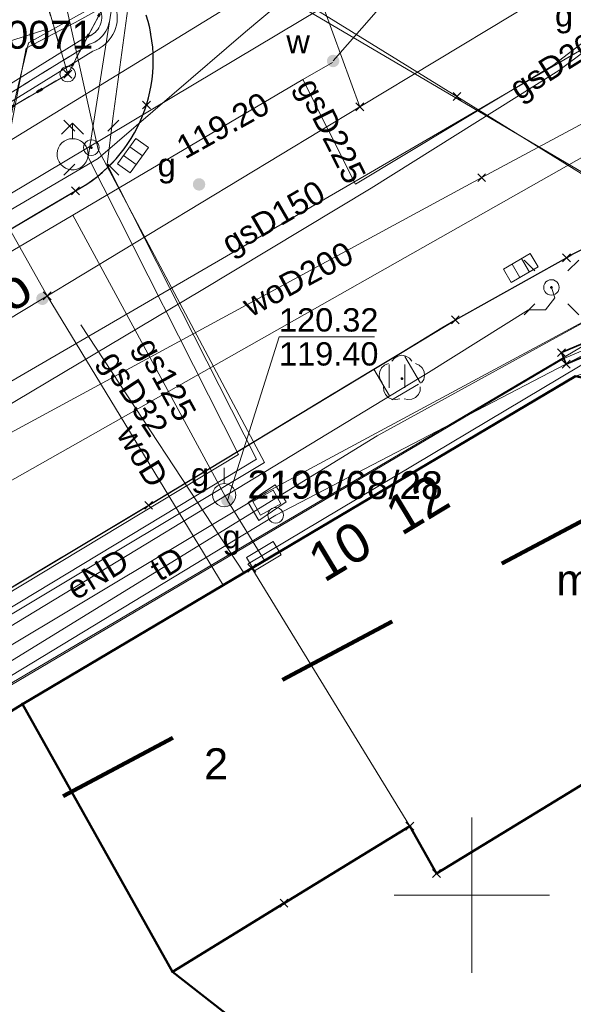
# Model space of a CAD drawing. Extents: x 6472695 to 6473494, y 5822279 to 5823456.
# Tile 35 of 51: x 6473035 to 6473053, y 5822646 to 5822678. Entities that reach past the tile are written whole.
import ezdxf
from ezdxf.enums import TextEntityAlignment as Align

# ---------------------------------------------------------------- set-up
doc = ezdxf.new("R2010")
doc.units = 0
for name, pattern in [('KROPK2', [1, 0.05, -0.95]), ('PRZER1-1', [1, 0.5, -0.5]), ('PRZER2-1', [1.5, 1, -0.5]), ('PRZER3-1', [2, 1.5, -0.5])]:
    doc.linetypes.add(name, pattern=pattern)
doc.layers.get('0').update_dxf_attribs({"linetype": 'CONTINUOUS'})
for name, color, linetype, lineweight in [('EGBN', 7, 'CONTINUOUS', 18), ('EGBN_O', 7, 'CONTINUOUS', 18), ('EGBU', 7, 'CONTINUOUS', 50), ('EGBU_O', 7, 'CONTINUOUS', 50), ('EGDE', 7, 'CONTINUOUS', 18), ('EGPG', 7, 'CONTINUOUS', 18), ('GEPADR_O', 7, 'CONTINUOUS', 18), ('GESJAE', 7, 'CONTINUOUS', 50), ('GSPPPK', 7, 'CONTINUOUS', 18), ('GSPPPK_O', 7, 'CONTINUOUS', 18), ('GSPPRB', 7, 'CONTINUOUS', 18), ('GUPPRZ_O', 7, 'CONTINUOUS', 18), ('OSHFB_O', 7, 'CONTINUOUS', 18), ('OTDN', 7, 'CONTINUOUS', 18), ('OTKC', 7, 'CONTINUOUS', 18), ('OTKJ', 7, 'CONTINUOUS', 18), ('OTKK', 7, 'CONTINUOUS', 25), ('OTZT', 7, 'CONTINUOUS', 18), ('Ramka sekcyjna', 7, 'CONTINUOUS', 18), ('SUEO', 7, 'CONTINUOUS', 18), ('SULO', 7, 'CONTINUOUS', 35), ('SUPK', 7, 'CONTINUOUS', 18), ('SUPW', 7, 'CONTINUOUS', 18)]:
    doc.layers.add(name, color=color, linetype=linetype, lineweight=lineweight)
for name, color, linetype, lineweight, true_color in [('EGUG', 7, 'CONTINUOUS', 18, 0x008000), ('GELULI_O', 7, 'CONTINUOUS', 18, 0xfeffff), ('OTZL', 7, 'CONTINUOUS', 18, 0x008000), ('SUEP', 1, 'CONTINUOUS', 18, 0xff0000), ('SUEP_O', 1, 'CONTINUOUS', 18, 0xff0000), ('SUGP', 7, 'CONTINUOUS', 18, 0xbfbf00), ('SUGP_O', 7, 'CONTINUOUS', 18, 0xbfbf00), ('SUGS', 7, 'CONTINUOUS', 18, 0xbfbf00), ('SUGS_O', 7, 'CONTINUOUS', 18, 0xbfbf00), ('SUGW', 7, 'CONTINUOUS', 18, 0xbfbf00), ('SUGW_O', 7, 'CONTINUOUS', 18, 0xbfbf00), ('SUKK', 7, 'CONTINUOUS', 18, 0x803300), ('SUKP', 7, 'CONTINUOUS', 18, 0x803300), ('SUTP', 7, 'CONTINUOUS', 18, 0xff9100), ('SUTP_O', 7, 'CONTINUOUS', 18, 0xff9100), ('SUWH', 5, 'CONTINUOUS', 18, 0x0000ff), ('SUWP', 5, 'CONTINUOUS', 18, 0x0000ff), ('SUWP_O', 5, 'CONTINUOUS', 18, 0x0000ff), ('SUWW', 5, 'CONTINUOUS', 18, 0x0000ff), ('SUWW_O', 5, 'CONTINUOUS', 18, 0x0000ff)]:
    doc.layers.add(name, color=color, linetype=linetype, lineweight=lineweight, true_color=true_color)
doc.styles.add('Arial', font='Arial')

# ---------------------------------------------------------------- blocks, each defined once
blk = doc.blocks.new('D_GSPPPK1')
at = {"color": 0}
blk.add_lwpolyline([(0, 0.875), (0, 0.375)], dxfattribs=at)
blk.add_lwpolyline([(0, 0.375), (0.115881, 0.356646), (0.220419, 0.303381), (0.303381, 0.220419), (0.356646, 0.115881), (0.375, 0), (0.356646, -0.115881), (0.303381, -0.220419), (0.220419, -0.303381), (0.115881, -0.356646), (0, -0.375), (-0.115881, -0.356646), (-0.220419, -0.303381), (-0.303381, -0.220419), (-0.356646, -0.115881), (-0.375, 0), (-0.356646, 0.115881), (-0.303381, 0.220419), (-0.220419, 0.303381), (-0.115881, 0.356646)], close=True, dxfattribs=at)
blk = doc.blocks.new('D_GSPPRB0')
at = {"color": 0, "lineweight": 18}
for points in [[(-0.12726, -0.12726), (0.12726, 0.12726)], [(-0.12726, 0.12726), (0.12726, -0.12726)]]:
    blk.add_lwpolyline(points, dxfattribs=at)
blk = doc.blocks.new('D_GUPGZA1')
blk.add_hatch(color=0).paths.add_polyline_path([(-0.2, 0), (-0.193185, -0.051764), (-0.173205, -0.1), (-0.141421, -0.141421), (-0.1, -0.173205), (-0.051764, -0.193185), (0, -0.2), (0.051764, -0.193185), (0.1, -0.173205), (0.141421, -0.141421), (0.173205, -0.1), (0.193185, -0.051764), (0.2, 0), (0.193185, 0.051764), (0.173205, 0.1), (0.141421, 0.141421), (0.1, 0.173205), (0.051764, 0.193185), (0, 0.2), (-0.051764, 0.193185), (-0.1, 0.173205), (-0.141421, 0.141421), (-0.173205, 0.1), (-0.193185, 0.051764)])
blk = doc.blocks.new('D_GUPKKS1')
at = {"color": 0}
blk.add_lwpolyline([(0.5, -0.25), (-0.5, -0.25), (-0.5, 0.25), (0.5, 0.25)], close=True, dxfattribs=at)
for points in [[(-0.175, -0.25), (-0.175, 0.25)], [(0.175, -0.25), (0.175, 0.25)]]:
    blk.add_lwpolyline(points, dxfattribs=at)
blk = doc.blocks.new('D_GUPWZA1')
blk.add_hatch(color=0).paths.add_polyline_path([(-0.2, 0), (-0.193185, -0.051764), (-0.173205, -0.1), (-0.141421, -0.141421), (-0.1, -0.173205), (-0.051764, -0.193185), (0, -0.2), (0.051764, -0.193185), (0.1, -0.173205), (0.141421, -0.141421), (0.173205, -0.1), (0.193185, -0.051764), (0.2, 0), (0.193185, 0.051764), (0.173205, 0.1), (0.141421, 0.141421), (0.1, 0.173205), (0.051764, 0.193185), (0, 0.2), (-0.051764, 0.193185), (-0.1, 0.173205), (-0.141421, 0.141421), (-0.173205, 0.1), (-0.193185, 0.051764)])
blk = doc.blocks.new('D_GUPIWZ1_3')
at = {"color": 0}
blk.add_lwpolyline([(0.375, -0.25), (-0.375, -0.25), (-0.375, 0.25), (0.375, 0.25)], close=True, dxfattribs=at)
blk = doc.blocks.new('D_GUPIKP1_1')
at = {"color": 0}
blk.add_lwpolyline([(0, 0.25), (0.064705, 0.241481), (0.125, 0.216506), (0.176777, 0.176777), (0.216506, 0.125), (0.241481, 0.064705), (0.25, 0), (0.241481, -0.064705), (0.216506, -0.125), (0.176777, -0.176777), (0.125, -0.216506), (0.064705, -0.241481), (0, -0.25), (-0.064705, -0.241481), (-0.125, -0.216506), (-0.176777, -0.176777), (-0.216506, -0.125), (-0.241481, -0.064705), (-0.25, 0), (-0.241481, 0.064705), (-0.216506, 0.125), (-0.176777, 0.176777), (-0.125, 0.216506), (-0.064705, 0.241481)], close=True, dxfattribs=at)
blk = doc.blocks.new('D_GEPPGD1_1')
at = {"color": 0}
blk.add_lwpolyline([(0, 0.25), (0.077254, 0.237764), (0.146946, 0.202254), (0.202254, 0.146946), (0.237764, 0.077254), (0.25, 0), (0.237764, -0.077254), (0.202254, -0.146946), (0.146946, -0.202254), (0.077254, -0.237764), (0, -0.25), (-0.077254, -0.237764), (-0.146946, -0.202254), (-0.202254, -0.146946), (-0.237764, -0.077254), (-0.25, 0), (-0.237764, 0.077254), (-0.202254, 0.146946), (-0.146946, 0.202254), (-0.077254, 0.237764)], close=True, dxfattribs=at)
blk = doc.blocks.new('D_GEPPGD1_2')
blk.add_hatch(color=0).paths.add_polyline_path([(0, -0.045), (0.013906, -0.042798), (0.02645, -0.036406), (0.036406, -0.02645), (0.042798, -0.013906), (0.045, 0), (0.042798, 0.013906), (0.036406, 0.02645), (0.02645, 0.036406), (0.013906, 0.042798), (0, 0.045), (-0.013906, 0.042798), (-0.02645, 0.036406), (-0.036406, 0.02645), (-0.042798, 0.013906), (-0.045, 0), (-0.042798, -0.013906), (-0.036406, -0.02645), (-0.02645, -0.036406), (-0.013906, -0.042798)])
blk = doc.blocks.new('D_GUPWDT1')
at = {"color": 0}
for points in [[(-0.353553, 0.646447), (0, 1), (0.353553, 0.646447)], [(0, 0.5), (0, 1)]]:
    blk.add_lwpolyline(points, dxfattribs=at)
blk.add_lwpolyline([(0, 0.5), (0.086824, 0.492404), (0.17101, 0.469846), (0.25, 0.433013), (0.321394, 0.383022), (0.383022, 0.321394), (0.433013, 0.25), (0.469846, 0.17101), (0.492404, 0.086824), (0.5, 0), (0.492404, -0.086824), (0.469846, -0.17101), (0.433013, -0.25), (0.377875, -0.32743), (0.309079, -0.393027), (0.229113, -0.444418), (0.140866, -0.479746), (0.047528, -0.497736), (-0.047528, -0.497736), (-0.140866, -0.479746), (-0.229113, -0.444418), (-0.309079, -0.393027), (-0.377875, -0.32743), (-0.433013, -0.25), (-0.4725, -0.163534), (-0.494911, -0.071157), (-0.499434, 0.023791), (-0.485906, 0.117879), (-0.454816, 0.207708), (-0.407288, 0.290028), (-0.34504, 0.361867), (-0.27032, 0.420627), (-0.185831, 0.464184), (-0.094626, 0.490964)], close=True, dxfattribs=at)
blk = doc.blocks.new('D_GUPGSG1')
at = {"color": 0}
blk.add_lwpolyline([(-0.5, -0.25), (-0.5, 0.25), (0.5, 0.25), (0.5, -0.25)], close=True, dxfattribs=at)
blk = doc.blocks.new('D_GSPRDL1')
blk.add_hatch(color=0).paths.add_polyline_path([(0, -0.045), (0.013906, -0.042798), (0.02645, -0.036406), (0.036406, -0.02645), (0.042798, -0.013906), (0.045, 0), (0.042798, 0.013906), (0.036406, 0.02645), (0.02645, 0.036406), (0.013906, 0.042798), (0, 0.045), (-0.013906, 0.042798), (-0.02645, 0.036406), (-0.036406, 0.02645), (-0.042798, 0.013906), (-0.045, 0), (-0.042798, -0.013906), (-0.036406, -0.02645), (-0.02645, -0.036406), (-0.013906, -0.042798)])
at = {"color": 0}
for points in [[(-0.324277, 0.563333), (-0.240553, 0.662679), (-0.127956, 0.727494), (0, 0.75), (0.127956, 0.727494), (0.240553, 0.662679), (0.324277, 0.563333)], [(-0.635969, -0.134326), (-0.70458, -0.024001), (-0.731429, 0.103115), (-0.713292, 0.231763), (-0.652348, 0.346501), (-0.55591, 0.433559), (-0.435555, 0.482485)], [(0.435555, 0.482485), (0.55591, 0.433559), (0.652348, 0.346501), (0.713292, 0.231763), (0.731429, 0.103115), (0.70458, -0.024001), (0.635969, -0.134326)], [(-0.068773, -0.646351), (-0.194901, -0.677512), (-0.324092, -0.663766), (-0.440839, -0.606763), (-0.531129, -0.513345), (-0.584125, -0.394725), (-0.593465, -0.265141)], [(0.593465, -0.265141), (0.584125, -0.394725), (0.531129, -0.513345), (0.440839, -0.606763), (0.324092, -0.663766), (0.194901, -0.677512), (0.068773, -0.646351)]]:
    blk.add_lwpolyline(points, dxfattribs=at)
blk = doc.blocks.new('D_GUPELA2')
blk.add_hatch(color=0).paths.add_polyline_path([(-0.001087, 0.044987), (0.011881, 0.043403), (0.021281, 0.03965), (0.030065, 0.033482), (0.038133, 0.023893), (0.043117, 0.012881), (0.044986, 0.001113), (0.044323, -0.007777), (0.040557, -0.019497), (0.033417, -0.030138), (0.024849, -0.037517), (0.013788, -0.042836), (0.002013, -0.044955), (-0.00982, -0.043916), (-0.020466, -0.040077), (-0.029541, -0.033946), (-0.036867, -0.025804), (-0.04187, -0.01649), (-0.04461, -0.005909), (-0.044532, 0.006476), (-0.041285, 0.017903), (-0.034764, 0.028574), (-0.024479, 0.03776), (-0.013449, 0.042943)])
at = {"color": 0}
for points in [[(-0.883883, 0.883883), (-0.53033, 0.53033)], [(0.883883, 0.883883), (0.53033, 0.53033)], [(-0.883883, -0.883883), (-0.53033, -0.53033)], [(0.883883, -0.883883), (0.53033, -0.53033)]]:
    blk.add_lwpolyline(points, dxfattribs=at)
blk = doc.blocks.new('D_GUPELA1')
at = {"color": 0}
blk.add_lwpolyline([(0, 0.25), (0.064705, 0.241481), (0.125, 0.216506), (0.176777, 0.176777), (0.216506, 0.125), (0.241481, 0.064705), (0.25, 0), (0.241481, -0.064705), (0.216506, -0.125), (0.176777, -0.176777), (0.125, -0.216506), (0.064705, -0.241481), (0, -0.25), (-0.064705, -0.241481), (-0.125, -0.216506), (-0.176777, -0.176777), (-0.216506, -0.125), (-0.241481, -0.064705), (-0.25, 0), (-0.241481, 0.064705), (-0.216506, 0.125), (-0.176777, 0.176777), (-0.125, 0.216506), (-0.064705, 0.241481)], close=True, dxfattribs=at)
blk = doc.blocks.new('D_GSSUTR1')
at = {"color": 0}
for points in [[(-0.25666, 0.36165), (-0.25666, -0.38835)], [(0.24334, -0.38835), (0.24334, 0.36165)]]:
    blk.add_lwpolyline(points, dxfattribs=at)

msp = doc.modelspace()

# ---------------------------------------------------------------- linework, layer by layer
at = {"linetype": 'PRZER1-1', "lineweight": 211, "ltscale": 8, "elevation": 10.04}
msp.add_lwpolyline([(6473000.679, 5822630.199), (6473029.761, 5822649.439), (6473086.883, 5822679.702), (6473078.427, 5822703.963), (6473036.75, 5822691.001), (6473030.945, 5822679.592), (6473013.589, 5822672.072), (6473015.972, 5822668.559), (6472994.902, 5822657.921)], dxfattribs=at)
at = {"layer": 'EGBN', "linetype": 'Continuous', "lineweight": 18}
for points in [[(6473042.913, 5822660.527), (6473053.34, 5822666.7), (6473055.67, 5822666.2), (6473071.09, 5822649), (6473063.8, 5822642.45), (6473057.46, 5822649.53), (6473056.78, 5822649.11), (6473056.46, 5822649.13), (6473054.54, 5822651.31), (6473054.25, 5822651.67), (6473054.23, 5822652), (6473054.85, 5822652.51), (6473053.74, 5822653.67), (6473048.86, 5822650.69), (6473048, 5822652.22)], [(6473042.913, 5822660.527), (6473035.52, 5822656.15), (6473040.36, 5822647.53), (6473043.95, 5822649.74), (6473048, 5822652.22)]]:
    msp.add_lwpolyline(points, close=True, dxfattribs=at)
at = {"layer": 'EGBU', "linetype": 'Continuous', "lineweight": 50}
for points in [[(6473035.52, 5822656.15), (6473042.913, 5822660.527), (6473053.34, 5822666.7), (6473055.67, 5822666.2), (6473071.09, 5822649), (6473063.8, 5822642.45), (6473057.46, 5822649.53), (6473056.78, 5822649.11), (6473056.46, 5822649.13), (6473054.54, 5822651.31), (6473054.25, 5822651.67), (6473054.23, 5822652), (6473054.85, 5822652.51), (6473053.74, 5822653.67), (6473048.86, 5822650.69), (6473048, 5822652.22), (6473043.95, 5822649.74), (6473040.36, 5822647.53)], [(6473014.388, 5822643.352), (6473025.087, 5822649.737), (6473035.52, 5822656.15), (6473040.36, 5822647.53), (6473043.503, 5822645.073), (6473039.22, 5822639.59), (6473037.856, 5822641.1), (6473029.066, 5822635.612), (6473028.44, 5822634.278), (6473033.719, 5822632.439), (6473047.401, 5822621.432), (6473046.599, 5822620.435), (6473043.389, 5822616.446), (6473042.298, 5822616.984), (6473033.738, 5822624.308), (6473033.656, 5822624.208), (6473018.921, 5822636.103)]]:
    msp.add_lwpolyline(points, close=True, dxfattribs=at)
at = {"layer": 'EGDE', "linetype": 'Continuous', "lineweight": 18}
for points in [[(6473032.873, 5822769.372), (6473032.537, 5822748.572), (6473032.26, 5822748.527), (6473032.212, 5822743.834), (6473031.909, 5822729.366), (6473037.829, 5822708.103), (6473043.572, 5822688.83), (6473036.979, 5822676.431), (6473024.755, 5822718.152), (6473022.826, 5822725.573), (6473021.934, 5822733.29), (6473021.917, 5822738.342), (6473021.873, 5822751.629), (6473021.856, 5822756.527)], [(6472997.964, 5822653.729), (6473019.754, 5822666.385), (6473036.979, 5822676.431), (6473043.572, 5822688.83), (6473085.221, 5822702.048), (6473085.725, 5822699.252), (6473105.093, 5822706.119)], [(6473105.257, 5822690.227), (6473091.987, 5822684.525), (6473090.63, 5822686.81), (6473070.66, 5822677.14), (6473074.038, 5822673.752), (6473053.34, 5822666.7), (6473035.52, 5822656.15), (6473025.087, 5822649.737), (6473014.388, 5822643.352), (6473011.915, 5822641.833), (6472997.849, 5822633.187)]]:
    msp.add_lwpolyline(points, dxfattribs=at)
for points in [[(6472983.712, 5822683.306), (6472974.436, 5822728.319), (6472999.59, 5822733.629), (6473021.917, 5822738.342), (6473021.934, 5822733.29), (6473022.826, 5822725.573), (6473024.755, 5822718.152), (6473036.979, 5822676.431), (6473019.754, 5822666.385), (6473006.856, 5822688.422)], [(6473035.52, 5822656.15), (6473053.34, 5822666.7), (6473055.67, 5822666.2), (6473071.09, 5822649), (6473083.23, 5822635.73), (6473079.774, 5822633.034), (6473077.99, 5822629.57), (6473075.41, 5822624.54), (6473073.4, 5822620.62), (6473071.78, 5822618.11), (6473062.29, 5822626.34), (6473055.32, 5822633.38), (6473048.79, 5822640.94), (6473040.36, 5822647.53)], [(6473035.52, 5822656.15), (6473025.087, 5822649.737), (6473014.388, 5822643.352), (6473018.921, 5822636.103), (6473033.656, 5822624.208), (6473033.738, 5822624.308), (6473042.298, 5822616.984), (6473064.637, 5822606.669), (6473067.005, 5822611.875), (6473071.78, 5822618.11), (6473062.29, 5822626.34), (6473055.32, 5822633.38), (6473048.79, 5822640.94), (6473040.36, 5822647.53)]]:
    msp.add_lwpolyline(points, close=True, dxfattribs=at)
at = {"layer": 'EGUG', "linetype": 'PRZER1-1', "lineweight": 18}
for points in [[(6473032.873, 5822769.372), (6473032.537, 5822748.572), (6473032.26, 5822748.527), (6473032.212, 5822743.834), (6473031.909, 5822729.366), (6473037.829, 5822708.103), (6473043.572, 5822688.83), (6473036.979, 5822676.431), (6473027.571, 5822708.54), (6473024.755, 5822718.152), (6473022.826, 5822725.573), (6473021.934, 5822733.29), (6473021.917, 5822738.342), (6473021.873, 5822751.629), (6473021.856, 5822756.527)], [(6472997.964, 5822653.729), (6473019.754, 5822666.385), (6473036.979, 5822676.431), (6473043.572, 5822688.83), (6473085.221, 5822702.048), (6473085.725, 5822699.252), (6473095.775, 5822702.815)], [(6473108.815, 5822608.08), (6473084.61, 5822634.23), (6473083.23, 5822635.73), (6473071.09, 5822649), (6473055.67, 5822666.2), (6473053.34, 5822666.7), (6473035.52, 5822656.15), (6473025.087, 5822649.737), (6473014.388, 5822643.352), (6473011.915, 5822641.833), (6472997.849, 5822633.187), (6472994.678, 5822631.238), (6472973.906, 5822618.979), (6472973.831, 5822619.097), (6472968.751, 5822616.055), (6472942.484, 5822600.286), (6472934.635, 5822590.138), (6472910.451, 5822558.58), (6472910.149, 5822558.143), (6472910.21, 5822557.985), (6472886.117, 5822525.173)]]:
    msp.add_lwpolyline(points, dxfattribs=at)
for points in [[(6473019.754, 5822666.385), (6473006.856, 5822688.422), (6473014.184, 5822699.902), (6473012.786, 5822704.409), (6473015.558, 5822705.186), (6473026.58, 5822708.278), (6473027.571, 5822708.54), (6473036.979, 5822676.431)], [(6473053.34, 5822666.7), (6473055.67, 5822666.2), (6473071.09, 5822649), (6473083.23, 5822635.73), (6473079.774, 5822633.034), (6473077.99, 5822629.57), (6473075.41, 5822624.54), (6473073.4, 5822620.62), (6473071.78, 5822618.11), (6473067.005, 5822611.875), (6473064.637, 5822606.669), (6473061.191, 5822599.206), (6473047.62, 5822580.098), (6473029.307, 5822589.73), (6473028.6, 5822588.997), (6473019.37, 5822598.142), (6473009.691, 5822608.108), (6473000.956, 5822619.644), (6472994.678, 5822631.238), (6472997.849, 5822633.187), (6473011.915, 5822641.833), (6473014.388, 5822643.352), (6473025.087, 5822649.737), (6473035.52, 5822656.15)]]:
    msp.add_lwpolyline(points, close=True, dxfattribs=at)
at = {"layer": 'GESJAE', "linetype": 'KROPK2', "lineweight": 50, "elevation": 10.22}
for points in [[(6473105.093, 5822706.119), (6473085.725, 5822699.252), (6473085.221, 5822702.048), (6473043.572, 5822688.83), (6473036.979, 5822676.431), (6473019.754, 5822666.385), (6472997.964, 5822653.729), (6472993.586, 5822651.164), (6472990.114, 5822652.615), (6472989.405, 5822656.048), (6472985.511, 5822675.128), (6472983.712, 5822683.306), (6472974.436, 5822728.319), (6472971.81, 5822741.062), (6472968.58, 5822756.733), (6472962.749, 5822785.03), (6472962.286, 5822787.279), (6472956.948, 5822813.18), (6472951.84, 5822837.976), (6472951.032, 5822841.888), (6472948.289, 5822855.269), (6472943.619, 5822878.041)], [(6472997.964, 5822653.729), (6473019.754, 5822666.385), (6473036.979, 5822676.431), (6473043.572, 5822688.83), (6473085.221, 5822702.048), (6473085.725, 5822699.252), (6473105.093, 5822706.119)]]:
    msp.add_lwpolyline(points, dxfattribs=at)
at = {"layer": 'GUPPRZ_O', "linetype": 'Continuous', "lineweight": 13, "elevation": 10.8, "flags": 128}
for points in [[(6473045.532, 5822676.852), (6473047.375, 5822678.974), (6473050.455, 5822678.974)], [(6473042.127, 5822662.706), (6473043.788, 5822667.97), (6473046.868, 5822667.97)]]:
    msp.add_lwpolyline(points, dxfattribs=at)
at = {"layer": 'OTDN', "linetype": 'Continuous', "lineweight": 18, "elevation": 10.18}
for points in [[(6473035.885, 5822686.078), (6473038.053, 5822678.421, -0.423113), (6473037.576, 5822677.625), (6473030.935, 5822673.519), (6473027.232, 5822671.467), (6473023.439, 5822669.066), (6473019.739, 5822666.988), (6473010.347, 5822661.282)], [(6473036.367, 5822686.214), (6473038.539, 5822678.543, -0.396917), (6473037.79, 5822677.169), (6473031.187, 5822673.087), (6473027.488, 5822671.037), (6473023.695, 5822668.636), (6473019.991, 5822666.556), (6473010.607, 5822660.854)]]:
    msp.add_lwpolyline(points, format="xyb", dxfattribs=at)
at = {"layer": 'OTKC', "linetype": 'PRZER2-1', "lineweight": 18, "elevation": 10.18}
for points in [[(6473039.508, 5822678.329, -0.36136), (6473037.227, 5822672.669), (6473015.412, 5822659.812, -0.184708), (6473012.801, 5822659.405, -0.19944), (6473010.483, 5822661), (6473019.865, 5822666.772), (6473023.567, 5822668.851), (6473027.36, 5822671.252), (6473031.061, 5822673.303), (6473037.683, 5822677.397, 0.406962), (6473038.296, 5822678.482)], [(6473010.199, 5822644.984), (6473013.395, 5822646.898), (6473017.209, 5822649.176), (6473017.759, 5822648.204), (6473018.663, 5822648.738), (6473018.086, 5822649.701), (6473027.928, 5822655.579), (6473028.589, 5822655.974), (6473029.183, 5822654.994), (6473030.097, 5822655.58), (6473029.491, 5822656.513), (6473039.589, 5822662.547), (6473046.841, 5822666.93), (6473047.42, 5822665.942), (6473048.349, 5822666.482), (6473047.756, 5822667.482), (6473049.47, 5822668.518), (6473053.055, 5822670.518, -0.074261), (6473054.48, 5822671.129, -0.08993), (6473056.76, 5822671.215, -0.081051), (6473058.877, 5822670.521, -0.078994), (6473060.751, 5822669.117)]]:
    msp.add_lwpolyline(points, format="xyb", dxfattribs=at)
msp.add_lwpolyline([(6473053.34, 5822666.7), (6473042.913, 5822660.527), (6473035.52, 5822656.15), (6473028.946, 5822652.109), (6473028.659, 5822652.584), (6473026.511, 5822651.287), (6473026.808, 5822650.795), (6473025.087, 5822649.737), (6473021.07, 5822647.34), (6473020.77, 5822647.727), (6473019.516, 5822646.898), (6473019.688, 5822646.515), (6473014.388, 5822643.352), (6473011.915, 5822641.833), (6473009.102, 5822640.104), (6472997.849, 5822633.187)], dxfattribs=at)
at = {"layer": 'OTKJ', "linetype": 'PRZER3-1', "lineweight": 18, "elevation": 10.18}
msp.add_lwpolyline([(6473039.508, 5822678.329, -0.36136), (6473037.227, 5822672.669), (6473015.412, 5822659.812, -0.184708), (6473012.801, 5822659.405, -0.19944), (6473010.483, 5822661), (6473010.213, 5822660.82), (6473002.82, 5822656.55), (6473003.25, 5822656.012, -0.303536), (6473002.125, 5822652.019), (6472998.977, 5822650.177, -0.103224), (6472994.23, 5822649.078, -0.120586), (6472989.312, 5822650.469, -0.181648), (6472984.668, 5822656.413)], format="xyb", dxfattribs=at)
msp.add_lwpolyline([(6472942.419, 5822604.581), (6472949.506, 5822608.795), (6472958.65, 5822614.291), (6472962.441, 5822616.492), (6472982.292, 5822628.326), (6472995.098, 5822635.942), (6473013.395, 5822646.898), (6473027.928, 5822655.579), (6473039.589, 5822662.547), (6473046.841, 5822666.93), (6473047.756, 5822667.482), (6473049.47, 5822668.518), (6473053.055, 5822670.518)], dxfattribs=at)
at = {"layer": 'OTKK', "linetype": 'Continuous', "lineweight": 25, "elevation": 10.18}
for points in [[(6473011.206, 5822680.984), (6473003.167, 5822676.057, 0.352792), (6473002.815, 5822673.523), (6473010.483, 5822661, 0.098669), (6473011.482, 5822659.972, 0.287892), (6473015.412, 5822659.812), (6473037.227, 5822672.669, 0.36136), (6473039.508, 5822678.329)], [(6472995.098, 5822635.942), (6473013.395, 5822646.898), (6473027.928, 5822655.579), (6473039.589, 5822662.547), (6473046.841, 5822666.93), (6473047.756, 5822667.482), (6473049.47, 5822668.518), (6473053.055, 5822670.518, -0.074261), (6473054.48, 5822671.129, -0.08993), (6473056.76, 5822671.215, -0.081051), (6473058.877, 5822670.521, -0.078994), (6473060.751, 5822669.117), (6473063.309, 5822666.505), (6473070.215, 5822659.36), (6473075.545, 5822653.843), (6473078.42, 5822650.849), (6473083.083, 5822646.043), (6473086.695, 5822642.256), (6473091.927, 5822636.849), (6473098.012, 5822630.516)]]:
    msp.add_lwpolyline(points, format="xyb", dxfattribs=at)
at = {"layer": 'OTZT', "linetype": 'PRZER2-1', "lineweight": 18, "elevation": 10.1}
msp.add_lwpolyline([(6473017.34, 5822670.693), (6473025.845, 5822675.415), (6473035.526, 5822678.758), (6473034.414, 5822682.552), (6473035.124, 5822682.761), (6473034.718, 5822684.146), (6473034.008, 5822683.938), (6473033.756, 5822684.798), (6473034.869, 5822685.125), (6473034.785, 5822685.411), (6473036.126, 5822686.146), (6473038.296, 5822678.482, -0.406962), (6473037.683, 5822677.397), (6473031.061, 5822673.303), (6473027.36, 5822671.252), (6473023.567, 5822668.851), (6473019.865, 5822666.772)], format="xyb", close=True, dxfattribs=at)
msp.add_lwpolyline([(6473046.841, 5822666.93), (6473047.42, 5822665.942), (6473048.349, 5822666.482), (6473047.756, 5822667.482)], close=True, dxfattribs=at)
at = {"layer": 'Ramka sekcyjna', "linetype": 'Continuous', "lineweight": 18, "elevation": 100, "flags": 128}
for points in [[(6473050, 5822647.5), (6473050, 5822652.5)], [(6473052.5, 5822650), (6473047.5, 5822650)]]:
    msp.add_lwpolyline(points, dxfattribs=at)
at = {"layer": 'SUEP', "linetype": 'Continuous', "lineweight": 18, "elevation": 10.14}
for points in [[(6473187.917, 5822733.392), (6473114.415, 5822707.089), (6473071.246, 5822690.84), (6473053.955, 5822684.287), (6473045.454, 5822682.856), (6473035.717, 5822677.438), (6473034.59, 5822672.79), (6473000.391, 5822652.874), (6473000.617, 5822652.479)], [(6472993.911, 5822632.301), (6472998.807, 5822635.413), (6473057.638, 5822670.066), (6473099.197, 5822688.721), (6473106.244, 5822691.956), (6473126.602, 5822699.398), (6473162.643, 5822712.667), (6473192.895, 5822723.708)], [(6473022.21, 5822589.628), (6473023.707, 5822591.22), (6473023.594, 5822592.132), (6473023.1, 5822592.501), (6473020.953, 5822593.21), (6473018.167, 5822595.682), (6473013.214, 5822601.004), (6472998.489, 5822623.308), (6472996.763, 5822625.17), (6472993.942, 5822627.322), (6472993.813, 5822630.115), (6472994.345, 5822631.846), (6472997.481, 5822633.779), (6473013.982, 5822644.038), (6473035.17, 5822656.763), (6473052.966, 5822667.279), (6473067.934, 5822673.576), (6473073.73, 5822677.641), (6473104.941, 5822690.962), (6473138.032, 5822703.208), (6473150.388, 5822707.783), (6473160.925, 5822711.85)], [(6473071.568, 5822690.803), (6473059.245, 5822686.137), (6473053.927, 5822684.091), (6473045.268, 5822682.547), (6473037.219, 5822678.096), (6473035.641, 5822677.263), (6473034.736, 5822672.631), (6473025.062, 5822666.907), (6473013.124, 5822659.947), (6473005.317, 5822655.308), (6473000.341, 5822652.483)], [(6472996.784, 5822650.016), (6472997.903, 5822650.106), (6473006.979, 5822655.445), (6473017.334, 5822661.332), (6473017.503, 5822661.699), (6473018.125, 5822661.981), (6473019.341, 5822662.631), (6473031.054, 5822669.671), (6473037.957, 5822673.718), (6473042.711, 5822677.794), (6473047.827, 5822682.083)], [(6472987.259, 5822627.619), (6472992.477, 5822630.832), (6472997.469, 5822636.022), (6473006.497, 5822641.371), (6473015.76, 5822646.924), (6473025.383, 5822652.705), (6473026.489, 5822653.383), (6473026.257, 5822653.821), (6473026.489, 5822653.383), (6473031.822, 5822656.65), (6473048.6, 5822666.826), (6473051.822, 5822668.837), (6473052.38, 5822668.837), (6473052.676, 5822669.23), (6473052.567, 5822669.561)]]:
    msp.add_lwpolyline(points, dxfattribs=at)
at = {"layer": 'SUGP', "linetype": 'Continuous', "lineweight": 18, "elevation": 10.14}
for points in [[(6473060.762, 5822682.154), (6473056.502, 5822679.312), (6473052.805, 5822676.542), (6473046.761, 5822672.759), (6473041.277, 5822669.468), (6473031.837, 5822663.852), (6473023.46, 5822658.7), (6473007.612, 5822649.302), (6472999.899, 5822644.879), (6472992.555, 5822641.191), (6472975.2, 5822632.733), (6472956.497, 5822626.204), (6472950.147, 5822623.816), (6472935.893, 5822619.553)], [(6473060.104, 5822682.121), (6473059.264, 5822681.805), (6473052.614, 5822676.706), (6473046.25, 5822672.889)], [(6473046.863, 5822673.335), (6473057.067, 5822679.279)], [(6472914.378, 5822607.526), (6472953.165, 5822622.116), (6472979.966, 5822631.813), (6472982.28, 5822632.57), (6472985.408, 5822641.071), (6472999.454, 5822649.641), (6473016.449, 5822659.714), (6473037.145, 5822671.886), (6473044.558, 5822676.253), (6473045.511, 5822676.808)], [(6473044.558, 5822676.253), (6473045.511, 5822676.808)], [(6473044.558, 5822676.253), (6473046.25, 5822672.889)], [(6473010.874, 5822652.538), (6473031.827, 5822664.611), (6473046.863, 5822673.335)], [(6473037.145, 5822671.886), (6473042.127, 5822662.706)], [(6473037.145, 5822671.886), (6473042.127, 5822662.706), (6473043.319, 5822660.767)], [(6473037.406, 5822668.354), (6473042.651, 5822660.372)], [(6473042.127, 5822662.706), (6473043.319, 5822660.767)]]:
    msp.add_lwpolyline(points, dxfattribs=at)
at = {"layer": 'SUKP', "linetype": 'Continuous', "lineweight": 18, "elevation": 10.14}
msp.add_lwpolyline([(6473065.954, 5822680.776), (6473026.742, 5822658.594)], dxfattribs=at)
at = {"layer": 'SULO', "linetype": 'Continuous', "lineweight": 35, "elevation": 10.12}
msp.add_lwpolyline([(6473053.043, 5822667.095), (6473068.032, 5822673.4), (6473073.897, 5822677.513), (6473073.563, 5822677.768), (6473067.837, 5822673.752), (6473052.888, 5822667.463)], close=True, dxfattribs=at)
at = {"layer": 'SUPK', "linetype": 'Continuous', "lineweight": 18, "elevation": 10.14}
msp.add_lwpolyline([(6473043.14, 5822662.061), (6473042.792, 5822662.636), (6473043.665, 5822663.204), (6473044.022, 5822662.656)], close=True, dxfattribs=at)
at = {"layer": 'SUTP', "linetype": 'Continuous', "lineweight": 18, "elevation": 10.14}
for points in [[(6473025.084, 5822724.389), (6473023.882, 5822719.995), (6473025.034, 5822717.079), (6473027.308, 5822715.766), (6473032.221, 5822699.764), (6473033.569, 5822698.341), (6473034.842, 5822694.21), (6473037.03, 5822686.88), (6473039.04, 5822679.495), (6473038.429, 5822674.997), (6473038.251, 5822673.523), (6473043.061, 5822664.031), (6473022.701, 5822651.74), (6473011.786, 5822645.205), (6472997.101, 5822636.08), (6472996.692, 5822635.742)], [(6473025.084, 5822724.389), (6473023.882, 5822719.995), (6473025.034, 5822717.079), (6473027.308, 5822715.766), (6473031.866, 5822699.561), (6473033.14, 5822698.193), (6473038.593, 5822679.828), (6473037.641, 5822673.757)], [(6473144.509, 5822718.866), (6473127.91, 5822713.064), (6473101.868, 5822704.104), (6473088.47, 5822699.033), (6473062.683, 5822688.399), (6473047.827, 5822682.083), (6473027.422, 5822669.582), (6473012.128, 5822660.062), (6473000.253, 5822652.964), (6472990.659, 5822646.995), (6472975.107, 5822641.881), (6472974.821, 5822639.893)], [(6473127.617, 5822712.043), (6473086.667, 5822696.312), (6473079.15, 5822693.23), (6473072.821, 5822690.623), (6473060.347, 5822685.537), (6473049.202, 5822680.983), (6473035.566, 5822672.835), (6473032.25, 5822670.867), (6473021.897, 5822664.622), (6473011.463, 5822658.56), (6473005.777, 5822655.217), (6472991.718, 5822646.906), (6472979.339, 5822642.848), (6472975.519, 5822641.501), (6472974.821, 5822639.893)], [(6473036.309, 5822681.429), (6473037.965, 5822674.006), (6473043.324, 5822663.926), (6472997.048, 5822636.206), (6472991.863, 5822631.238), (6472987.512, 5822629.146)], [(6473036.271, 5822677.868), (6473026.224, 5822674.626), (6473016.886, 5822669.661), (6473015.216, 5822671.902), (6473011.834, 5822671.341)], [(6473070.062, 5822677.41), (6473058.541, 5822671.071), (6473055.986, 5822669.742), (6473046.956, 5822664.785), (6473029.55, 5822654.091), (6473021.021, 5822649.015), (6473004.863, 5822639.396), (6472998.147, 5822635.34), (6472989.97, 5822630.535), (6472987.98, 5822629.164), (6472987.768, 5822628.586)], [(6473037.641, 5822673.757), (6473042.486, 5822664.183), (6472996.917, 5822636.719), (6472993.704, 5822633.555)], [(6473055.986, 5822669.742), (6473043.386, 5822662.967), (6472987.697, 5822629.64), (6472987.512, 5822629.146)], [(6473056.406, 5822667.374), (6473053.546, 5822667.364), (6473043.68, 5822662.225), (6473021.393, 5822648.734), (6472978.992, 5822622.727), (6472979.419, 5822622.255)], [(6473075.33, 5822646.727), (6473062.95, 5822660.151), (6473056.679, 5822667.014), (6473054.054, 5822667.366), (6473042.796, 5822660.658)]]:
    msp.add_lwpolyline(points, dxfattribs=at)
at = {"layer": 'SUWP', "linetype": 'Continuous', "lineweight": 18, "elevation": 10.14}
for points in [[(6473059.233, 5822669.937), (6473042.676, 5822679.675), (6473037.643, 5822694.108), (6473025.765, 5822729.987), (6473027.868, 5822776.622), (6473033.129, 5822807.212), (6473050.796, 5822823.748), (6473074.619, 5822844.548), (6473099.726, 5822866.162), (6473106.636, 5822873.528), (6473112.753, 5822887.31)], [(6473046.392, 5822675.375), (6473044.075, 5822681.744), (6473041.188, 5822691.939), (6473039.842, 5822696.208), (6473032.623, 5822718.506), (6473030.745, 5822725.075), (6473030.01, 5822733.216), (6473030.227, 5822739.183), (6473030.255, 5822750.348), (6473030.373, 5822755.103)], [(6473046.392, 5822675.375), (6473053.768, 5822679.829), (6473058.348, 5822682.069), (6473069.812, 5822686.469), (6473103.361, 5822699.486), (6473120.672, 5822706.469), (6473144.712, 5822714.367), (6473184.134, 5822728.727), (6473193.033, 5822732.099)], [(6473140.32, 5822709.22), (6473139.926, 5822708.7), (6473114.692, 5822699.857), (6473111.144, 5822698.613), (6473105.054, 5822696.282), (6473100.269, 5822694.449), (6473080.868, 5822687.32), (6473065.658, 5822681.322), (6473050.319, 5822673.096), (6473032.167, 5822663.287), (6473009.452, 5822650.965), (6472999.137, 5822645.553), (6472998.414, 5822643.996), (6472989.869, 5822638.932), (6472984.831, 5822636.147), (6472966.436, 5822628.153), (6472940.074, 5822617.973), (6472918.653, 5822610.339), (6472899.747, 5822603.671), (6472872.493, 5822601.192), (6472854.019, 5822600.523), (6472849.725, 5822600.355), (6472833.974, 5822600.941), (6472817.874, 5822601.443)], [(6473062.015, 5822666.946), (6473058.523, 5822670.14), (6473049.522, 5822675.712), (6473043.235, 5822679.597)], [(6473036.318, 5822669.29), (6473031.724, 5822677.445)], [(6472981.75, 5822636.878), (6472994.572, 5822644.38), (6473011.49, 5822654.474), (6473016.266, 5822657.2), (6473036.163, 5822669.196), (6473046.392, 5822675.375)], [(6473036.318, 5822669.29), (6473041.991, 5822659.981)]]:
    msp.add_lwpolyline(points, dxfattribs=at)

# ---------------------------------------------------------------- block references
at = {"layer": 'EGPG', "linetype": 'Continuous', "lineweight": 18}
for name, p in [('D_GEPPGD1_1', (6473036.979, 5822676.431)), ('D_GEPPGD1_2', (6473035.52, 5822656.15)), ('D_GEPPGD1_2', (6473040.36, 5822647.53))]:
    msp.add_blockref(name, p, dxfattribs=at)
at = {"layer": 'GSPPPK', "linetype": 'Continuous', "lineweight": 18}
msp.add_blockref('D_GSPPPK1', (6473042.022, 5822662.876, 10.36), dxfattribs=at)
at = {"layer": 'GSPPRB', "linetype": 'Continuous', "lineweight": 18}
for p in [(6473036.979, 5822676.431, 10.28), (6473049.522, 5822675.712, 10.28), (6473039.515, 5822675.435, 10.28), (6473046.392, 5822675.375, 10.28), (6473050.319, 5822673.096, 10.28), (6473037.227, 5822672.669, 10.28), (6473053.055, 5822670.518, 10.28), (6473036.318, 5822669.29, 10.28), (6473049.47, 5822668.518, 10.28), (6473052.888, 5822667.463, 10.28), (6473053.043, 5822667.095, 10.28), (6473039.589, 5822662.547, 10.28), (6473042.913, 5822660.527, 10.28), (6473048, 5822652.22, 10.28), (6473048.86, 5822650.69, 10.28), (6473043.95, 5822649.74, 10.28)]:
    msp.add_blockref('D_GSPPRB0', p, dxfattribs=at)
at = {"layer": 'OTZL', "linetype": 'Continuous', "lineweight": 18}
msp.add_blockref('D_GSPRDL1', (6473047.748, 5822666.626, 10.12), dxfattribs=at)
at = {"layer": 'OTZT', "linetype": 'Continuous', "lineweight": 18}
msp.add_blockref('D_GSSUTR1', (6473047.595, 5822666.714, 10.1), dxfattribs=at)
at = {"layer": 'SUEO', "linetype": 'Continuous', "lineweight": 18}
for name, p in [('D_GUPELA2', (6473037.74, 5822674.063, 10.15)), ('D_GUPELA1', (6473037.74, 5822674.063, 10.16)), ('D_GUPELA1', (6473052.567, 5822669.561, 10.16))]:
    msp.add_blockref(name, p, dxfattribs=at)
at = {"layer": 'SUEO', "linetype": 'Continuous', "lineweight": 18, "rotation": 89.99999931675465}
msp.add_blockref('D_GUPELA2', (6473052.567, 5822669.561, 10.15), dxfattribs=at)
at = {"layer": 'SUGS', "linetype": 'Continuous', "lineweight": 18, "rotation": 31.32550513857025}
msp.add_blockref('D_GUPGSG1', (6473043.297, 5822660.91, 10.16), dxfattribs=at)
at = {"layer": 'SUGW', "linetype": 'Continuous', "lineweight": 18}
msp.add_blockref('D_GUPGZA1', (6473041.211, 5822672.879, 10.16), dxfattribs=at)
at = {"layer": 'SUGW', "linetype": 'Continuous', "lineweight": 18, "rotation": 26.14322204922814}
msp.add_blockref('D_GUPGZA1', (6473042.127, 5822662.706, 10.16), dxfattribs=at)
at = {"layer": 'SUKK', "linetype": 'Continuous', "lineweight": 18}
for p, rotation in [((6473039.082, 5822673.803, 10.16), 54.25518784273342), ((6473051.578, 5822670.185, 10.16), 30.35878748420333)]:
    msp.add_blockref('D_GUPKKS1', p, dxfattribs=dict(at, rotation=rotation))
at = {"layer": 'SUPK', "linetype": 'Continuous', "lineweight": 18}
msp.add_blockref('D_GUPIKP1_1', (6473043.68, 5822662.225, 10.16), dxfattribs=at)
at = {"layer": 'SUPW', "linetype": 'Continuous', "lineweight": 18, "rotation": 29.4758899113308}
msp.add_blockref('D_GUPIWZ1_3', (6473043.392, 5822662.633, 10.18), dxfattribs=at)
at = {"layer": 'SUWH', "linetype": 'Continuous', "lineweight": 18}
msp.add_blockref('D_GUPWDT1', (6473037.136, 5822673.851, 10.16), dxfattribs=at)
at = {"layer": 'SUWW', "linetype": 'Continuous', "lineweight": 18}
for p, rotation in [((6473045.532, 5822676.852, 10.16), 208.4615845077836), ((6473036.163, 5822669.196, 10.16), 27.6857792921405)]:
    msp.add_blockref('D_GUPWZA1', p, dxfattribs=dict(at, rotation=rotation))

# ---------------------------------------------------------------- texts
at = {"layer": 'EGBN_O', "linetype": 'Continuous', "lineweight": 0, "style": 'Arial'}
msp.add_text('2', height=1, dxfattribs=at).set_placement((6473041.76, 5822653.725, 10.8), align=Align.CENTER)
at = {"layer": 'EGBU_O', "linetype": 'Continuous', "lineweight": 0, "style": 'Arial'}
msp.add_text('m', height=1, dxfattribs=at).set_placement((6473053.305, 5822659.648, 10.8), align=Align.CENTER)
at = {"layer": 'GELULI_O', "color": 7, "linetype": 'Continuous', "lineweight": 0, "style": 'Arial'}
msp.add_text('Stefana Wyszyńskiego', height=1.25, rotation=31.7605, dxfattribs=at).set_placement((6473028.443, 5822664.577, 10.14), align=Align.CENTER)
at = {"layer": 'GEPADR_O', "linetype": 'Continuous', "lineweight": 0, "style": 'Arial'}
msp.add_text('10  12', height=1.25, rotation=31.1287, dxfattribs=at).set_placement((6473045.238, 5822660.039, 10.8))
at = {"layer": 'GSPPPK_O', "linetype": 'Continuous', "lineweight": 0, "style": 'Arial'}
msp.add_text('2196/68/28', height=0.9, rotation=359.7721, dxfattribs=at).set_placement((6473042.771, 5822662.767, 10.8))
at = {"layer": 'GUPPRZ_O', "linetype": 'Continuous', "lineweight": 0, "style": 'Arial'}
msp.add_text('119.20', height=0.75, rotation=29.0792, dxfattribs=at).set_placement((6473040.76, 5822673.675, 10.8))
for s, p in [('120.32', (6473043.788, 5822668.142, 10.8)), ('119.40', (6473043.788, 5822667.047, 10.8))]:
    msp.add_text(s, height=0.75, dxfattribs=at).set_placement(p)
at = {"layer": 'OSHFB_O', "linetype": 'Continuous', "lineweight": 0, "style": 'Arial'}
msp.add_text('41340071', height=0.9, dxfattribs=at).set_placement((6473032.211, 5822677.246, 10.8))
at = {"layer": 'SUEP_O', "linetype": 'Continuous', "lineweight": 0, "style": 'Arial'}
msp.add_text('eND', height=0.75, rotation=31.2358, dxfattribs=at).set_placement((6473038.131, 5822660.016, 10.8), align=Align.CENTER)
at = {"layer": 'SUGP_O', "linetype": 'Continuous', "lineweight": 0, "style": 'Arial'}
for s, rotation, p in [('gsD200', 32.0371, (6473053.053, 5822676.522, 10.8)), ('gsD225', 296.7011, (6473045.142, 5822674.439, 10.8)), ('gsD150', 30.1518, (6473043.787, 5822671.496, 10.8)), ('gs125', 298.8367, (6473039.816, 5822666.426, 10.8)), ('gsD32', 303.306, (6473038.807, 5822665.946, 10.8))]:
    msp.add_text(s, height=0.75, rotation=rotation, dxfattribs=at).set_placement(p, align=Align.CENTER)
at = {"layer": 'SUGS_O', "linetype": 'Continuous', "lineweight": 0, "style": 'Arial'}
msp.add_text('g', height=0.75, dxfattribs=at).set_placement((6473042.547, 5822661.16, 10.8), align=Align.RIGHT)
at = {"layer": 'SUGW_O', "linetype": 'Continuous', "lineweight": 0, "style": 'Arial'}
for p in [(6473053.263, 5822677.961, 10.8), (6473040.461, 5822673.129, 10.8), (6473041.535, 5822663.164, 10.8)]:
    msp.add_text('g', height=0.75, dxfattribs=at).set_placement(p, align=Align.RIGHT)
at = {"layer": 'SUTP_O', "linetype": 'Continuous', "lineweight": 0, "style": 'Arial'}
msp.add_text('tD', height=0.75, rotation=31.5647, dxfattribs=at).set_placement((6473040.387, 5822660.348, 10.8), align=Align.CENTER)
at = {"layer": 'SUWP_O', "linetype": 'Continuous', "lineweight": 0, "style": 'Arial'}
for s, rotation, p in [('woD200', 28.3859, (6473044.57, 5822669.504, 10.8)), ('woD', 301.3597, (6473039.073, 5822663.943, 10.8))]:
    msp.add_text(s, height=0.75, rotation=rotation, dxfattribs=at).set_placement(p, align=Align.CENTER)
at = {"layer": 'SUWW_O', "linetype": 'Continuous', "lineweight": 0, "style": 'Arial'}
msp.add_text('w', height=0.75, dxfattribs=at).set_placement((6473044.782, 5822677.102, 10.8), align=Align.RIGHT)

doc.saveas('drawing.dxf')
